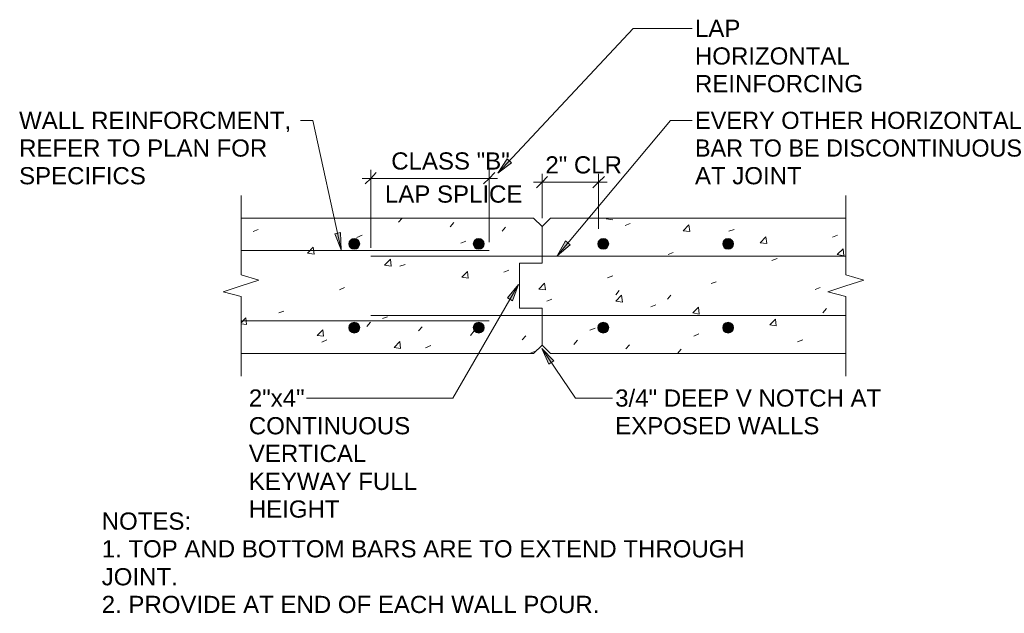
# Model space of a CAD drawing. Header units: inches. Extents: x 2 to 104, y 0 to 81.
# Tile 2 of 8: x 11.36 to 16.99, y 1.09 to 4.49. Entities that reach past the tile are written whole.
import ezdxf

# ---------------------------------------------------------------- set-up
doc = ezdxf.new("R2010")
doc.units = ezdxf.units.IN
doc.header["$MEASUREMENT"] = 0
doc.layers.add('A-DETL', color=7, linetype='Continuous', lineweight=18, true_color=0x00a600)
for name, color, linetype, lineweight in [('A-DETL-GENF', 7, 'Continuous', 18), ('A-DETL-THIN', 7, 'Continuous', 18), ('G-ANNO-TEXT', 7, 'Continuous', 9)]:
    doc.layers.add(name, color=color, linetype=linetype, lineweight=lineweight)
doc.styles.add('Arial', font='Arial.ttf', dxfattribs={"height": 0.098425})

msp = doc.modelspace()

# ---------------------------------------------------------------- hatches: boundary and pattern name
at = {"layer": 'A-DETL-GENF'}
for points in [[(14.0937, 3.6088), (14.173, 3.6676), (14.1473, 3.6921)], [(13.1976, 3.1709), (13.1923, 3.2692), (13.1597, 3.2624)], [(13.2718, 3.1731), (13.2798, 3.1742), (13.2873, 3.1773), (13.2937, 3.1822), (13.2987, 3.1886), (13.3018, 3.1961), (13.3028, 3.2041), (13.3018, 3.2122), (13.2987, 3.2197), (13.2937, 3.2261), (13.2873, 3.231), (13.2798, 3.2341), (13.2718, 3.2352), (13.2637, 3.2341), (13.2563, 3.231), (13.2498, 3.2261), (13.2449, 3.2197), (13.2418, 3.2122), (13.2408, 3.2041), (13.2418, 3.1961), (13.2449, 3.1886), (13.2498, 3.1822), (13.2563, 3.1773), (13.2637, 3.1742)], [(13.9845, 3.1731), (13.9925, 3.1742), (14, 3.1773), (14.0064, 3.1822), (14.0114, 3.1886), (14.0145, 3.1961), (14.0155, 3.2041), (14.0145, 3.2122), (14.0114, 3.2197), (14.0064, 3.2261), (14, 3.231), (13.9925, 3.2341), (13.9845, 3.2352), (13.9765, 3.2341), (13.969, 3.231), (13.9625, 3.2261), (13.9576, 3.2197), (13.9545, 3.2122), (13.9535, 3.2041), (13.9545, 3.1961), (13.9576, 3.1886), (13.9625, 3.1822), (13.969, 3.1773), (13.9765, 3.1742)], [(14.4332, 3.1365), (14.5073, 3.1985), (14.4815, 3.2209)], [(14.6978, 3.1731), (14.7058, 3.1742), (14.7133, 3.1773), (14.7197, 3.1822), (14.7247, 3.1886), (14.7278, 3.1961), (14.7288, 3.2041), (14.7278, 3.2122), (14.7247, 3.2197), (14.7197, 3.2261), (14.7133, 3.231), (14.7058, 3.2341), (14.6978, 3.2352), (14.6898, 3.2341), (14.6823, 3.231), (14.6759, 3.2261), (14.6709, 3.2197), (14.6678, 3.2122), (14.6668, 3.2041), (14.6678, 3.1961), (14.6709, 3.1886), (14.6759, 3.1822), (14.6823, 3.1773), (14.6898, 3.1742)], [(15.4123, 3.1731), (15.4203, 3.1742), (15.4278, 3.1773), (15.4342, 3.1822), (15.4391, 3.1886), (15.4422, 3.1961), (15.4433, 3.2041), (15.4422, 3.2122), (15.4391, 3.2197), (15.4342, 3.2261), (15.4278, 3.231), (15.4203, 3.2341), (15.4123, 3.2352), (15.4042, 3.2341), (15.3968, 3.231), (15.3903, 3.2261), (15.3854, 3.2197), (15.3823, 3.2122), (15.3812, 3.2041), (15.3823, 3.1961), (15.3854, 3.1886), (15.3903, 3.1822), (15.3968, 3.1773), (15.4042, 3.1742)], [(14.1781, 2.8779), (14.2125, 2.971), (14.1489, 2.8952)], [(13.2718, 2.6932), (13.2798, 2.6942), (13.2873, 2.6973), (13.2937, 2.7022), (13.2987, 2.7087), (13.3018, 2.7162), (13.3028, 2.7242), (13.3018, 2.7322), (13.2987, 2.7397), (13.2937, 2.7461), (13.2873, 2.7511), (13.2798, 2.7542), (13.2718, 2.7552), (13.2637, 2.7542), (13.2563, 2.7511), (13.2498, 2.7461), (13.2449, 2.7397), (13.2418, 2.7322), (13.2408, 2.7242), (13.2418, 2.7162), (13.2449, 2.7087), (13.2498, 2.7022), (13.2563, 2.6973), (13.2637, 2.6942)], [(13.9845, 2.6932), (13.9925, 2.6942), (14, 2.6973), (14.0064, 2.7022), (14.0114, 2.7087), (14.0145, 2.7162), (14.0155, 2.7242), (14.0145, 2.7322), (14.0114, 2.7397), (14.0064, 2.7461), (14, 2.7511), (13.9925, 2.7542), (13.9845, 2.7552), (13.9765, 2.7542), (13.969, 2.7511), (13.9625, 2.7461), (13.9576, 2.7397), (13.9545, 2.7322), (13.9535, 2.7242), (13.9545, 2.7162), (13.9576, 2.7087), (13.9625, 2.7022), (13.969, 2.6973), (13.9765, 2.6942)], [(14.6978, 2.6932), (14.7058, 2.6942), (14.7133, 2.6973), (14.7197, 2.7022), (14.7247, 2.7087), (14.7278, 2.7162), (14.7288, 2.7242), (14.7278, 2.7322), (14.7247, 2.7397), (14.7197, 2.7461), (14.7133, 2.7511), (14.7058, 2.7542), (14.6978, 2.7552), (14.6898, 2.7542), (14.6823, 2.7511), (14.6759, 2.7461), (14.6709, 2.7397), (14.6678, 2.7322), (14.6668, 2.7242), (14.6678, 2.7162), (14.6709, 2.7087), (14.6759, 2.7022), (14.6823, 2.6973), (14.6898, 2.6942)], [(15.4123, 2.6932), (15.4203, 2.6942), (15.4278, 2.6973), (15.4342, 2.7022), (15.4391, 2.7087), (15.4422, 2.7162), (15.4433, 2.7242), (15.4422, 2.7322), (15.4391, 2.7397), (15.4342, 2.7461), (15.4278, 2.7511), (15.4203, 2.7542), (15.4123, 2.7552), (15.4042, 2.7542), (15.3968, 2.7511), (15.3903, 2.7461), (15.3854, 2.7397), (15.3823, 2.7322), (15.3812, 2.7242), (15.3823, 2.7162), (15.3854, 2.7087), (15.3903, 2.7022), (15.3968, 2.6973), (15.4042, 2.6942)], [(14.3866, 2.516), (14.4143, 2.535), (14.3453, 2.6057)]]:
    msp.add_hatch(color=256, dxfattribs=at).paths.add_polyline_path(points, flags=0)

# ---------------------------------------------------------------- linework, layer by layer
at = {"layer": 'A-DETL', "color": 7}
for p, q in [((14.0937, 3.6088), (14.8689, 4.4376)), ((14.8689, 4.4376), (15.207, 4.4376)), ((13.0337, 3.9102), (12.9632, 3.9102)), ((13.1976, 3.1709), (13.0337, 3.9102)), ((14.4332, 3.1365), (15.0829, 3.9102)), ((15.0829, 3.9102), (15.207, 3.9102)), ((14.1473, 3.6921), (14.0937, 3.6088)), ((14.0937, 3.6088), (14.173, 3.6676)), ((14.173, 3.6676), (14.1473, 3.6921)), ((13.3664, 3.5794), (13.3664, 3.6278)), ((13.3975, 3.6122), (13.3664, 3.5794)), ((14.0437, 3.5794), (14.0437, 3.6278)), ((14.0765, 3.6122), (14.0437, 3.5794)), ((13.3164, 3.5794), (14.092, 3.5794)), ((13.3664, 3.5794), (13.3335, 3.5483)), ((13.3664, 3.1814), (13.3664, 3.5794)), ((14.0437, 3.5794), (14.011, 3.5483)), ((14.0437, 3.214), (14.0437, 3.5794)), ((14.2988, 3.557), (14.7193, 3.557)), ((14.3469, 3.557), (14.3143, 3.5244)), ((14.3469, 3.557), (14.3469, 3.6054)), ((14.3779, 3.5898), (14.3469, 3.557)), ((14.3469, 3.3519), (14.3469, 3.557)), ((14.671, 3.557), (14.6383, 3.5244)), ((14.671, 3.557), (14.671, 3.6054)), ((14.7038, 3.5898), (14.671, 3.557)), ((14.671, 3.2898), (14.671, 3.557)), ((12.6237, 3.3519), (12.6237, 3.4813)), ((16.0859, 3.4813), (16.0859, 3.3519)), ((12.6237, 3.0262), (12.6237, 3.3519)), ((14.2988, 3.3519), (12.6237, 3.3519)), ((13.525, 3.3279), (13.5456, 3.3519)), ((14.3469, 3.3037), (14.2988, 3.3519)), ((14.3953, 3.3519), (14.3469, 3.3037)), ((16.0859, 3.3519), (14.3953, 3.3519)), ((14.7519, 3.3416), (14.7141, 3.3484)), ((16.0859, 3.3519), (16.0859, 3.0262)), ((12.6926, 3.2743), (12.7218, 3.2864)), ((13.8214, 3.3019), (13.842, 3.3261)), ((14.1178, 3.2761), (14.1386, 3.3003)), ((14.3469, 3.3037), (14.3469, 3.0933)), ((14.8227, 3.309), (14.8519, 3.3208)), ((15.1552, 3.2796), (15.188, 3.3124)), ((15.1933, 3.2743), (15.1552, 3.2796)), ((15.188, 3.3124), (15.1933, 3.2743)), ((15.4171, 3.2761), (15.4465, 3.2864)), ((13.1597, 3.2624), (13.1923, 3.2692)), ((13.1976, 3.1709), (13.1597, 3.2624)), ((13.1923, 3.2692), (13.1976, 3.1709)), ((13.2872, 3.2416), (13.3164, 3.2538)), ((13.8816, 3.209), (13.9111, 3.2193)), ((14.4815, 3.2209), (14.4332, 3.1365)), ((14.5073, 3.1985), (14.4815, 3.2209)), ((15.5965, 3.2106), (15.6291, 3.2451)), ((15.6291, 3.2451), (15.6344, 3.2054)), ((16.0102, 3.2434), (16.0394, 3.2538)), ((12.6237, 3.1659), (14.0437, 3.1659)), ((13.0045, 3.1504), (13.0371, 3.1848)), ((13.0371, 3.1848), (13.0424, 3.1451)), ((14.4332, 3.1365), (14.5073, 3.1985)), ((15.6344, 3.2054), (15.5965, 3.2106)), ((16.0376, 3.1433), (16.0704, 3.1762)), ((16.0704, 3.1762), (16.0757, 3.1365)), ((13.0424, 3.1451), (13.0045, 3.1504)), ((13.3664, 3.1331), (16.0859, 3.1331)), ((13.4456, 3.0813), (13.4785, 3.1159)), ((13.4785, 3.1159), (13.4835, 3.0762)), ((15.0691, 3.1433), (15.0983, 3.1538)), ((15.6636, 3.1089), (15.693, 3.1209)), ((16.0757, 3.1365), (16.0376, 3.1433)), ((13.4835, 3.0762), (13.4456, 3.0813)), ((13.5336, 3.0762), (13.5629, 3.0865)), ((13.8869, 3.0142), (13.9196, 3.0468)), ((13.9196, 3.0468), (13.9248, 3.0073)), ((14.1281, 3.0417), (14.1575, 3.0539)), ((14.3469, 3.0933), (14.2178, 3.0933)), ((14.2178, 3.0933), (14.2178, 2.835)), ((12.7252, 2.9968), (12.6237, 3.0262)), ((12.6237, 2.9642), (12.7252, 2.9968)), ((13.9248, 3.0073), (13.8869, 3.0142)), ((14.7227, 3.0089), (14.7519, 3.021)), ((16.0859, 3.0262), (16.1893, 2.9968)), ((16.1893, 2.9968), (16.0859, 2.9642)), ((12.5203, 2.9297), (12.6237, 2.9642)), ((13.1873, 2.9418), (13.2165, 2.9539)), ((14.2125, 2.971), (13.8369, 2.3196)), ((14.1489, 2.8952), (14.2125, 2.971)), ((14.2125, 2.971), (14.1781, 2.8779)), ((14.328, 2.9452), (14.3608, 2.9797)), ((14.3659, 2.94), (14.328, 2.9452)), ((14.3608, 2.9797), (14.3659, 2.94)), ((14.7693, 2.9124), (14.7883, 2.9366)), ((15.3156, 2.9763), (15.3448, 2.9866)), ((15.91, 2.9434), (15.9394, 2.9539)), ((16.0859, 2.9642), (15.9842, 2.9297)), ((12.6237, 2.9021), (12.5203, 2.9297)), ((12.6237, 2.5765), (12.6237, 2.9021)), ((14.1781, 2.8779), (14.1489, 2.8952)), ((14.3745, 2.8763), (14.4039, 2.8866)), ((14.7693, 2.8763), (14.8019, 2.9108)), ((14.8072, 2.8711), (14.7693, 2.8763)), ((14.8019, 2.9108), (14.8072, 2.8711)), ((15.0657, 2.8866), (15.0847, 2.9108)), ((15.9842, 2.9297), (16.0859, 2.9021)), ((16.0859, 2.9021), (16.0859, 2.5765)), ((12.839, 2.809), (12.8683, 2.8195)), ((14.2178, 2.835), (14.3469, 2.835)), ((14.3469, 2.835), (14.3469, 2.6246)), ((14.9692, 2.8435), (14.9984, 2.854)), ((15.2104, 2.809), (15.2432, 2.8419)), ((15.2432, 2.8419), (15.2466, 2.8022)), ((15.955, 2.809), (15.9757, 2.8332)), ((12.6237, 2.7522), (12.6513, 2.7814)), ((12.6237, 2.7625), (14.0437, 2.7625)), ((12.6513, 2.7814), (12.6547, 2.7419)), ((13.3664, 2.7935), (16.0859, 2.7935)), ((13.4335, 2.7764), (13.4629, 2.7867)), ((15.2466, 2.8022), (15.2104, 2.809)), ((15.6517, 2.7401), (15.6844, 2.7729)), ((15.6844, 2.7729), (15.6878, 2.7351)), ((12.6547, 2.7419), (12.6237, 2.7469)), ((13.0597, 2.6799), (13.0924, 2.7125)), ((13.0924, 2.7125), (13.0958, 2.6746)), ((13.344, 2.7315), (13.3646, 2.7556)), ((13.6405, 2.7057), (13.6612, 2.7298)), ((13.9369, 2.6799), (13.9592, 2.7061)), ((14.621, 2.7091), (14.6504, 2.7211)), ((15.6878, 2.7351), (15.6517, 2.7401)), ((13.0958, 2.6746), (13.0597, 2.6799)), ((13.0855, 2.642), (13.1147, 2.6539)), ((14.2333, 2.6539), (14.2538, 2.678)), ((14.5297, 2.6281), (14.5504, 2.6522)), ((15.2156, 2.6764), (15.2448, 2.6885)), ((15.8101, 2.6436), (15.8395, 2.6539)), ((13.5008, 2.611), (13.5336, 2.6454)), ((13.5371, 2.6057), (13.5008, 2.611)), ((13.5336, 2.6454), (13.5371, 2.6057)), ((13.6802, 2.6091), (13.7094, 2.6212)), ((14.2988, 2.5765), (14.3469, 2.6246)), ((14.3453, 2.6057), (14.3866, 2.516)), ((14.4143, 2.535), (14.3453, 2.6057)), ((14.3453, 2.6057), (14.5384, 2.3196)), ((14.3469, 2.6246), (14.3953, 2.5765)), ((14.8261, 2.6023), (14.8469, 2.6264)), ((15.1225, 2.5765), (15.1433, 2.6004)), ((12.6237, 2.4471), (12.6237, 2.5765)), ((12.6237, 2.5765), (14.2988, 2.5765)), ((14.2746, 2.5765), (14.304, 2.5868)), ((14.3953, 2.5765), (16.0859, 2.5765)), ((16.0859, 2.5765), (16.0859, 2.4471)), ((14.3866, 2.516), (14.4143, 2.535)), ((13.637, 2.3196), (12.9977, 2.3196)), ((13.8369, 2.3196), (13.637, 2.3196)), ((14.5384, 2.3196), (14.7503, 2.3196))]:
    msp.add_line(p, q, dxfattribs=at)
at = {"layer": 'A-DETL-THIN'}
for centre in [(13.2718, 3.2041), (13.9845, 3.2041), (14.6978, 3.2041), (15.4123, 3.2041), (13.2718, 2.7242), (13.9845, 2.7242), (14.6978, 2.7242), (15.4123, 2.7242)]:
    msp.add_circle(centre, 0.031, dxfattribs=at)
for centre, start, end in [((13.2718, 3.2041), 0, 180), ((13.9845, 3.2041), 0, 180), ((14.6978, 3.2041), 0, 180), ((15.4123, 3.2041), 0, 180), ((13.2718, 3.2041), 180, 0), ((13.9845, 3.2041), 180, 0), ((14.6978, 3.2041), 180, 0), ((15.4123, 3.2041), 180, 0), ((13.2718, 2.7242), 90, 270), ((13.2718, 2.7242), 270, 90), ((13.9845, 2.7242), 90, 270), ((13.9845, 2.7242), 270, 90), ((14.6978, 2.7242), 90, 270), ((14.6978, 2.7242), 270, 90), ((15.4123, 2.7242), 90, 270), ((15.4123, 2.7242), 270, 90)]:
    msp.add_arc(centre, 0.031, start, end, dxfattribs=at)

# ---------------------------------------------------------------- texts
at = {"layer": 'G-ANNO-TEXT', "attachment_point": 1, "style": 'Arial'}
for s, insert, char_height, width in [('LAP', (15.2225, 4.4883), 0.09843, 0.312469), ('HORIZONTAL', (15.2225, 4.3298), 0.09843, 1.073125), ('REINFORCING', (15.2225, 4.1712), 0.098425, 1.164656), ('WALL REINFORCMENT,', (11.3527, 3.9611), 0.098425, 1.890594), ('EVERY OTHER HORIZONTAL', (15.2225, 3.961), 0.098425, 2.313531), ('REFER TO PLAN FOR', (11.3527, 3.8024), 0.098425, 1.720156), ('BAR TO BE DISCONTINUOUS', (15.2225, 3.8024), 0.098425, 2.335625), ('CLASS "B"', (13.4836, 3.7283), 0.09843, 0.820625), ('2" CLR', (14.366, 3.7059), 0.09843, 0.53025), ('SPECIFICS', (11.3527, 3.6438), 0.09843, 0.877437), ('AT JOINT', (15.2225, 3.6439), 0.09843, 0.748031), ('LAP SPLICE', (13.4474, 3.5387), 0.09843, 0.950031), ('2"x4"', (12.6682, 2.3703), 0.09843, 0.385062), ('3/4" DEEP V NOTCH AT', (14.7658, 2.3703), 0.098425, 1.849562), ('CONTINUOUS', (12.6682, 2.2117), 0.09843, 1.120469), ('EXPOSED WALLS', (14.7658, 2.2117), 0.098425, 1.417156), ('VERTICAL', (12.6682, 2.0532), 0.09843, 0.814312), ('KEYWAY FULL', (12.6682, 1.8929), 0.098425, 1.167812), ('HEIGHT', (12.6682, 1.7344), 0.09843, 0.63125), ('NOTES:', (11.8257, 1.6654), 0.09843, 0.621781), ('1. TOP AND BOTTOM BARS ARE TO EXTEND THROUGH', (11.8257, 1.5068), 0.098425, 4.46925), ('JOINT.', (11.8257, 1.3466), 0.09843, 0.533406), ('2. PROVIDE AT END OF EACH WALL POUR.', (11.8257, 1.1881), 0.098425, 3.45925)]:
    msp.add_mtext(s, dxfattribs=dict(at, insert=insert, char_height=char_height, width=width))

doc.saveas('drawing.dxf')
